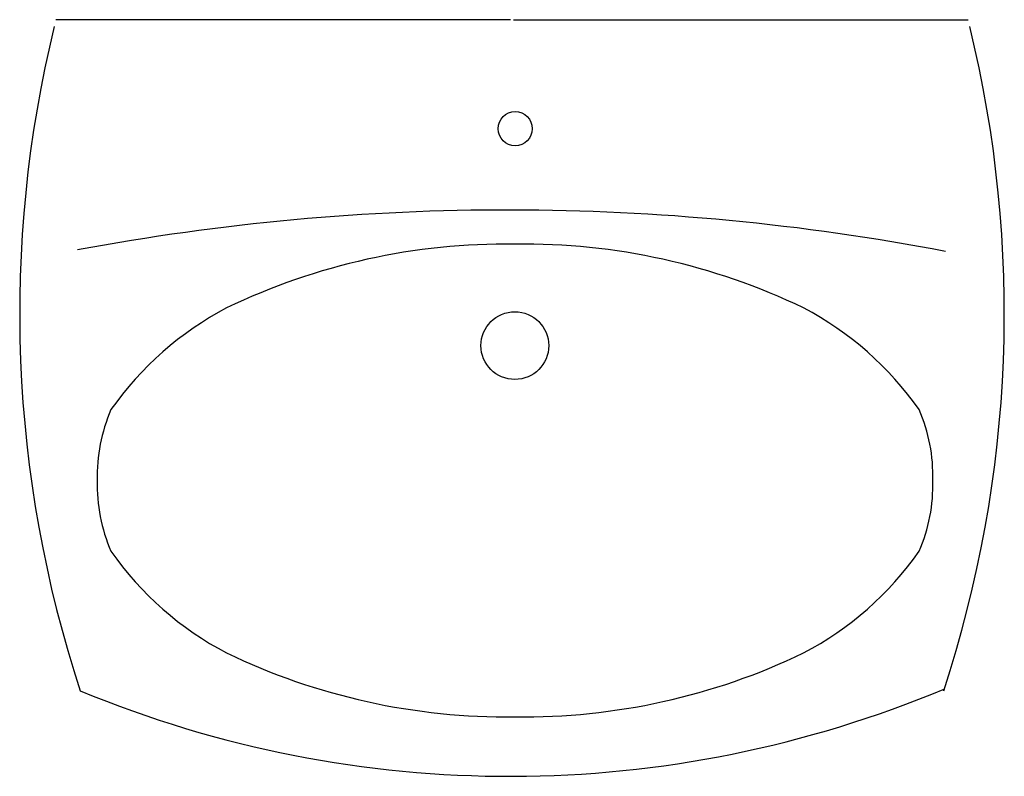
# Model space of a CAD drawing. Extents: x 4.039 to 4.702, y 10.164 to 10.674.
import ezdxf

# ---------------------------------------------------------------- set-up
doc = ezdxf.new("R2010")
doc.units = 0
doc.header["$LTSCALE"] = 0.4
doc.header["$MEASUREMENT"] = 0
doc.layers.get('0').update_dxf_attribs({"linetype": 'CONTINUOUS'})

msp = doc.modelspace()

# ---------------------------------------------------------------- linework, layer by layer
for p, q in [((4.36968, 10.67354), (4.06368, 10.67354)), ((4.3716, 10.67354), (4.6776, 10.67354))]:
    msp.add_line(p, q)
for centre, radius in [((4.37279, 10.60015), 0.01148), ((4.37255, 10.4541), 0.02281)]:
    msp.add_circle(centre, radius)
for centre, radius, start, end in [((4.85253, 10.47595), 0.81324, 166.26893, 198.22103), ((3.88874, 10.47595), 0.81324, 341.77897, 13.73107), ((4.36782, 8.97387), 1.57152, 79.19534, 100.62001), ((4.36707, 10.08788), 0.43459, 89.26237, 115.70843), ((4.37831, 10.08788), 0.43459, 64.29157, 90.73763), ((4.28118, 10.28431), 0.22048, 117.74106, 144.93434), ((4.4642, 10.28431), 0.22048, 35.06566, 62.25894), ((4.20313, 10.36648), 0.11166, 156.51278, 181.64767), ((4.54225, 10.36648), 0.11166, 358.35233, 23.48722), ((4.20313, 10.3601), 0.11166, 178.35233, 203.48722), ((4.54225, 10.3601), 0.11166, 336.51278, 1.64767), ((4.28118, 10.44227), 0.22048, 215.06566, 242.25894), ((4.4642, 10.44227), 0.22048, 297.74106, 324.93434), ((4.36707, 10.6387), 0.43459, 244.29157, 270.73763), ((4.37831, 10.6387), 0.43459, 269.26237, 295.70843), ((4.36932, 10.91921), 0.75514, 247.47778, 292.79984)]:
    msp.add_arc(centre, radius, start, end)

doc.saveas('drawing.dxf')
